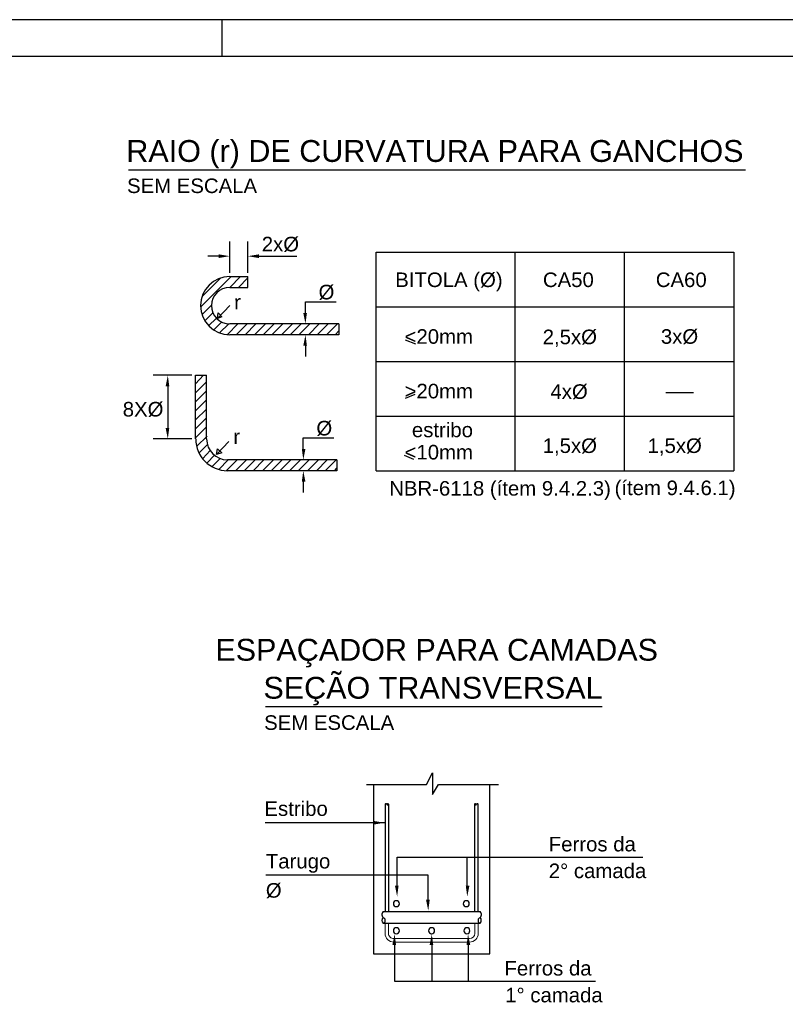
# Model space of a CAD drawing. Header units: millimetres. Extents: x 10 to 1250, y -62 to 528.
# Tile 3 of 256: x 52 to 73, y -29 to -2. Entities that reach past the tile are written whole.
import ezdxf
from ezdxf.enums import TextEntityAlignment as Align

# ---------------------------------------------------------------- set-up
doc = ezdxf.new("R2010")
doc.units = ezdxf.units.MM
doc.header["$LTSCALE"] = 0.05
for name, color, linetype in [('FOLHA_PADRÃO', 7, 'Continuous'), ('Simbologia', 2, 'Continuous'), ('TEXTO2', 4, 'Continuous')]:
    doc.layers.add(name, color=color, linetype=linetype)
doc.styles.add('Arial', font='arial.ttf')

# ---------------------------------------------------------------- blocks, each defined once
blk = doc.blocks.new('A$C0A350246')
at = {"layer": 'Simbologia', "linetype": 'Continuous'}
for points in [[(1.44, 3.403), (1.44, 3.353), (1.59, 3.378), (1.59, 3.378)], [(1.99, 3.403), (1.99, 3.353), (1.84, 3.378), (1.84, 3.378)], [(2.6, 2.599), (2.65, 2.599), (2.63, 2.449), (2.63, 2.449)], [(2.6, 2.149), (2.65, 2.149), (2.63, 2.299), (2.63, 2.299)], [(0.71, 1.592), (0.76, 1.592), (0.74, 1.742), (0.74, 1.742)], [(0.71, 1.018), (0.76, 1.018), (0.74, 0.868), (0.74, 0.868)], [(2.58, 0.731), (2.63, 0.731), (2.6, 0.581), (2.6, 0.581)], [(2.58, 0.281), (2.63, 0.281), (2.6, 0.431), (2.6, 0.431)]]:
    blk.add_hatch(color=1, dxfattribs=at).paths.add_polyline_path(points)
for p, q in [((0.2, 4.566), (8.67, 4.566)), ((3.6, 3.431), (8.51, 3.431)), ((3.6, 0.431), (3.6, 3.431)), ((5.51, 0.431), (5.51, 3.431)), ((7.01, 0.431), (7.01, 3.431)), ((8.51, 3.431), (8.51, 0.431)), ((3.6, 2.681), (8.51, 2.681)), ((7.58, 1.505), (7.96, 1.505)), ((3.6, 0.431), (8.51, 0.431))]:
    blk.add_line(p, q, dxfattribs=at)
at = {"layer": 'Simbologia', "color": 1, "linetype": 'Continuous'}
for p, q in [((1.59, 3.149), (1.59, 3.578)), ((1.84, 3.149), (1.84, 3.578)), ((1.44, 3.378), (1.29, 3.378)), ((1.99, 3.378), (2.51, 3.378)), ((1.19, 2.68), (1.61, 3.099)), ((1.21, 2.823), (1.47, 3.08)), ((1.59, 2.949), (1.74, 3.099)), ((1.71, 2.949), (1.84, 3.082)), ((1.83, 2.949), (1.84, 2.959)), ((1.21, 2.576), (1.34, 2.706)), ((2.63, 2.599), (2.63, 2.749)), ((1.25, 2.491), (1.36, 2.602)), ((1.59, 2.699), (1.42, 2.523)), ((1.42, 2.523), (1.43, 2.599)), ((1.43, 2.599), (1.48, 2.547)), ((1.3, 2.421), (1.41, 2.527)), ((1.37, 2.365), (1.48, 2.475)), ((1.48, 2.547), (1.42, 2.523)), ((1.45, 2.324), (1.58, 2.45)), ((1.56, 2.301), (1.7, 2.449)), ((1.68, 2.299), (1.83, 2.449)), ((1.8, 2.299), (1.95, 2.449)), ((1.93, 2.299), (2.08, 2.449)), ((2.05, 2.299), (2.2, 2.449)), ((2.17, 2.299), (2.32, 2.449)), ((2.3, 2.299), (2.45, 2.449)), ((2.42, 2.299), (2.57, 2.449)), ((2.54, 2.299), (2.69, 2.449)), ((2.67, 2.299), (2.82, 2.449)), ((2.79, 2.299), (2.94, 2.449)), ((2.92, 2.299), (3.07, 2.449)), ((3.04, 2.299), (3.09, 2.353)), ((2.63, 2.149), (2.63, 1.999)), ((3.6, 1.931), (8.51, 1.931)), ((1.07, 1.742), (0.54, 1.742)), ((1.12, 1.624), (1.23, 1.742)), ((1.12, 1.501), (1.27, 1.651)), ((0.74, 1.592), (0.74, 1.018)), ((1.12, 1.377), (1.27, 1.527)), ((1.12, 1.253), (1.27, 1.403)), ((1.12, 1.129), (1.27, 1.279)), ((1.12, 1.006), (1.27, 1.156)), ((3.6, 1.181), (8.51, 1.181)), ((1.12, 0.882), (1.27, 1.032)), ((1.07, 0.868), (0.54, 0.868)), ((1.14, 0.769), (1.28, 0.908)), ((1.58, 0.831), (1.41, 0.654)), ((2.6, 0.731), (2.6, 0.881)), ((1.17, 0.678), (1.29, 0.794)), ((1.22, 0.601), (1.32, 0.709)), ((1.41, 0.654), (1.42, 0.731)), ((1.48, 0.678), (1.41, 0.654)), ((1.42, 0.731), (1.48, 0.678)), ((1.28, 0.538), (1.38, 0.644)), ((1.35, 0.487), (1.46, 0.599)), ((1.44, 0.45), (1.57, 0.581)), ((1.54, 0.431), (1.69, 0.581)), ((1.67, 0.431), (1.82, 0.581)), ((1.79, 0.431), (1.94, 0.581)), ((1.91, 0.431), (2.06, 0.581)), ((2.04, 0.431), (2.19, 0.581)), ((2.16, 0.431), (2.31, 0.581)), ((2.28, 0.431), (2.43, 0.581)), ((2.41, 0.431), (2.56, 0.581)), ((2.53, 0.431), (2.68, 0.581)), ((2.66, 0.431), (2.81, 0.581)), ((2.78, 0.431), (2.93, 0.581)), ((2.9, 0.431), (3.05, 0.581)), ((3.03, 0.431), (3.06, 0.468)), ((2.6, 0.281), (2.6, 0.131))]:
    blk.add_line(p, q, dxfattribs=at)
at = {"layer": 'Simbologia', "color": 5, "linetype": 'Continuous'}
for p, q in [((1.59, 3.099), (1.84, 3.099)), ((1.84, 2.949), (1.84, 3.099)), ((1.59, 2.949), (1.84, 2.949)), ((3.09, 2.449), (1.59, 2.449)), ((3.09, 2.449), (3.09, 2.299)), ((3.09, 2.299), (1.59, 2.299)), ((1.12, 0.868), (1.12, 1.742)), ((1.12, 1.742), (1.27, 1.742)), ((1.27, 0.868), (1.27, 1.742)), ((3.06, 0.581), (1.56, 0.581)), ((3.06, 0.581), (3.06, 0.431)), ((3.06, 0.431), (1.56, 0.431))]:
    blk.add_line(p, q, dxfattribs=at)
at = {"layer": 'Simbologia', "color": 1}
for p, q in [((2.63, 2.749), (3.05, 2.749)), ((2.6, 0.881), (3.02, 0.881))]:
    blk.add_line(p, q, dxfattribs=at)
at = {"layer": 'Simbologia', "color": 2}
for p, q in [((4, 2.231), (4.14, 2.173)), ((4.13, 1.479), (4, 1.421)), ((4.12, 0.584), (3.99, 0.642))]:
    blk.add_line(p, q, dxfattribs=at)
at = {"layer": 'Simbologia', "color": 5, "linetype": 'Continuous'}
for centre, radius, start in [((1.59, 2.699), 0.4, 90), ((1.59, 2.699), 0.25, 90), ((1.56, 0.868), 0.437, 180), ((1.56, 0.868), 0.287, 180)]:
    blk.add_arc(centre, radius, start, 270, dxfattribs=at)
at = {"layer": 'Simbologia', "color": 5, "style": 'Arial'}
blk.add_text('RAIO (r) DE CURVATURA PARA GANCHOS', height=0.3, dxfattribs=at).set_placement((0.17, 4.583), align=Align.BOTTOM_LEFT)
at = {"layer": 'Simbologia', "style": 'Arial'}
for s, p in [('SEM ESCALA', (0.18, 4.185)), ('2x%%c', (2.03, 3.384)), ('%%c', (2.81, 2.725)), ('r', (1.65, 2.587)), ('3x%%c', (7.51, 2.115)), ('%%c', (2.78, 0.856)), ('r', (1.64, 0.74)), ('NBR-6118 (ítem 9.4.2.3)', (3.78, 0.029)), (' (ítem 9.4.6.1)', (6.797, 0.036))]:
    blk.add_text(s, height=0.2, dxfattribs=at).set_placement(p, align=Align.BOTTOM_LEFT)
for s, p in [('BITOLA (%%c)', (4.6, 2.894)), ('CA50', (6.24, 2.894)), ('CA60', (7.79, 2.894)), ('2,5x%%c', (6.26, 2.109)), ('4x%%c', (6.25, 1.358)), ('1,5x%%c', (6.26, 0.615)), ('1,5x%%c', (7.7, 0.615))]:
    blk.add_text(s, height=0.2, dxfattribs=at).set_placement(p, align=Align.BOTTOM_CENTER)
at = {"layer": 'Simbologia', "color": 2, "style": 'Arial'}
blk.add_text('<20mm', height=0.2, dxfattribs=at).set_placement((4.93, 2.115), align=Align.BOTTOM_RIGHT)
at = {"layer": 'Simbologia', "style": 'Arial'}
for s, p in [('>20mm', (4.93, 1.365)), ('8X%%c', (0.68, 1.116)), ('estribo', (4.93, 0.832)), ('<10mm', (4.93, 0.526))]:
    blk.add_text(s, height=0.2, dxfattribs=at).set_placement(p, align=Align.BOTTOM_RIGHT)
blk = doc.blocks.new('A1')
at = {"layer": 'FOLHA_PADRÃO', "color": 1, "linetype": 'Continuous'}
for points in [[(-84.1, 0), (0, 0), (0, 59.4), (-84.1, 59.4), (-84.1, 0)], [(-36.5, 59.4), (-36.5, 58.408)]]:
    blk.add_lwpolyline(points, dxfattribs=at)
at = {"layer": 'FOLHA_PADRÃO', "color": 6, "linetype": 'Continuous'}
blk.add_lwpolyline([(-83.1, 58.4), (-1, 58.4), (-1, 1), (-83.1, 1), (-83.1, 58.4)], dxfattribs=at)

msp = doc.modelspace()

# ---------------------------------------------------------------- hatches: boundary and pattern name
at = {"layer": 'Simbologia', "linetype": 'Continuous'}
for points in [[(62.0864, -24.3809), (62.0864, -24.2809), (62.3864, -24.3309), (62.0864, -24.3809)], [(62.7722, -26.0591), (62.6722, -26.0591), (62.7322, -26.3591), (62.7722, -26.0591)], [(64.6173, -26.0591), (64.7173, -26.0591), (64.6573, -26.3591), (64.6173, -26.0591)], [(63.6273, -26.446), (63.5273, -26.446), (63.5873, -26.746), (63.6273, -26.446)], [(62.6032, -27.6909), (62.7032, -27.6909), (62.6632, -27.3909), (62.6032, -27.6909)], [(63.6242, -27.6909), (63.7242, -27.6909), (63.6842, -27.3909), (63.6242, -27.6909)], [(64.7396, -27.6909), (64.6396, -27.6909), (64.6796, -27.3909), (64.7396, -27.6909)]]:
    msp.add_hatch(color=1, dxfattribs=at).paths.add_polyline_path(points)

# ---------------------------------------------------------------- linework, layer by layer
msp.add_line((59.1203, -21.1376), (68.3603, -21.1376), dxfattribs=at)
at = {"layer": 'Simbologia', "color": 5, "linetype": 'Continuous'}
for p, q in [((62.4003, -23.8224), (62.4003, -26.7728)), ((62.4963, -23.8224), (62.4963, -26.7728)), ((64.8643, -26.7728), (64.8643, -23.8224)), ((64.9603, -26.7728), (64.9603, -23.8224)), ((62.3443, -26.7728), (65.0083, -26.7728)), ((62.3443, -27.0928), (65.0083, -27.0928))]:
    msp.add_line(p, q, dxfattribs=at)
at = {"layer": 'Simbologia', "color": 1, "linetype": 'Continuous'}
for p, q in [((62.3864, -24.3309), (59.109, -24.3309)), ((62.7322, -26.0591), (62.7322, -25.2745)), ((62.7322, -25.2745), (69.4773, -25.2745)), ((64.6573, -26.0591), (64.6573, -25.2745)), ((63.5873, -25.7752), (59.1263, -25.7752)), ((63.5873, -26.446), (63.5873, -25.7752)), ((62.6632, -27.6909), (62.6632, -28.6833)), ((63.6842, -27.6909), (63.6842, -28.6833)), ((64.6796, -27.6909), (64.6796, -28.6833)), ((62.6632, -28.6833), (68.1808, -28.6833))]:
    msp.add_line(p, q, dxfattribs=at)
msp.add_lwpolyline([(61.8883, -23.2816), (63.5363, -23.2816), (63.7043, -22.9608), (63.7043, -23.5568), (63.8723, -23.2816), (65.5203, -23.2816)], dxfattribs=at)
at = {"layer": 'Simbologia', "color": 3, "linetype": 'Continuous'}
msp.add_lwpolyline([(62.0803, -23.2816), (62.0803, -27.9304), (65.2803, -27.9304), (65.2803, -23.2816)], dxfattribs=at)
at = {"layer": 'Simbologia', "color": 5, "linetype": 'Continuous', "lineweight": 5}
for points in [[(62.4003, -27.0928), (62.4003, -27.3704)], [(62.4963, -27.0928), (62.4963, -27.3704)], [(64.8643, -27.3704), (64.8643, -27.0928)], [(64.9603, -27.3704), (64.9603, -27.0928)], [(62.6403, -27.5144), (64.7203, -27.5144)], [(62.6403, -27.6104), (64.7203, -27.6104)]]:
    msp.add_lwpolyline(points, dxfattribs=at)
at = {"layer": 'Simbologia', "color": 1, "linetype": 'Continuous'}
for centre, radius, start, end in [((62.4243, -23.8368), 0.0282, 22.526, 149.453), ((62.4723, -23.8464), 0.0319, 48.4678, 140.37), ((62.4723, -23.8168), 0.0241, 202.526, 346.31201), ((64.8803, -23.8464), 0.0319, 39.6302, 131.532), ((64.8883, -23.8168), 0.0241, 193.688, 337.474), ((64.9363, -23.8368), 0.0282, 30.5469, 157.474), ((62.4243, -26.8528), 0.1098, 133.314, 239.90401), ((64.9363, -26.8528), 0.1098, 300.09601, 46.6862), ((62.4403, -27.0128), 0.1236, 139.68201, 220.31799), ((62.3283, -27.016), 0.0793, 284.79401, 59.8309), ((65.0323, -27.016), 0.0791, 120.092, 255.90302), ((64.9203, -27.0128), 0.1236, 319.68201, 40.3178)]:
    msp.add_arc(centre, radius, start, end, dxfattribs=at)
at = {"layer": 'Simbologia', "color": 5, "linetype": 'Continuous'}
for centre, start, end in [((62.7123, -26.5544), 0.00002, 180), ((64.6323, -26.5544), 0.00001, 180), ((62.7123, -26.5544), 180, 0), ((64.6323, -26.5544), 180, 0), ((62.7123, -27.2976), 0.00001, 180), ((62.7123, -27.2976), 180, 0), ((63.6803, -27.2976), 0.00001, 180), ((63.6803, -27.2976), 180, 0), ((64.6483, -27.2976), 0, 180), ((64.6483, -27.2976), 180, 0)]:
    msp.add_arc(centre, 0.082, start, end, dxfattribs=at)
at = {"layer": 'Simbologia', "color": 5, "linetype": 'Continuous', "lineweight": 5}
for centre, radius, start, end in [((62.6403, -27.3704), 0.24, 179.99001, 270.01199), ((62.6403, -27.3704), 0.144, 179.983, 270.01901), ((64.7203, -27.3704), 0.2399, 269.97, 0.02174), ((64.7203, -27.3704), 0.1441, 270.02701, 359.95801)]:
    msp.add_arc(centre, radius, start, end, dxfattribs=at)

# ---------------------------------------------------------------- block references
msp.add_blockref('A1', (94.4174, -61.6711))
msp.add_blockref('A1', (94.4174, -61.6711))
at = {"layer": 'TEXTO2', "xscale": 2, "yscale": 2, "zscale": 2}
msp.add_blockref('A$C0A350246', (54.9551, -15.5236), dxfattribs=at)

# ---------------------------------------------------------------- texts
at = {"layer": 'Simbologia', "color": 5, "style": 'Arial'}
for s, p in [('ESPAÇADOR PARA CAMADAS', (57.7403, -20.0596)), ('SEÇÃO TRANSVERSAL', (59.0603, -21.1036))]:
    msp.add_text(s, height=0.6, dxfattribs=at).set_placement(p, align=Align.BOTTOM_LEFT)
at = {"layer": 'Simbologia', "style": 'Arial'}
for s, p in [('SEM ESCALA', (59.0803, -21.8996)), ('Estribo', (59.089, -24.2629)), ('Ferros da', (66.8973, -25.2385)), ('Tarugo', (59.1263, -25.7072)), ('2%%d camada', (66.8973, -25.9725)), ('%%C', (59.1263, -26.5092)), ('Ferros da', (65.6808, -28.6473)), ('1%%d camada', (65.7008, -29.3853))]:
    msp.add_text(s, height=0.4, dxfattribs=at).set_placement(p, align=Align.BOTTOM_LEFT)

doc.saveas('drawing.dxf')
